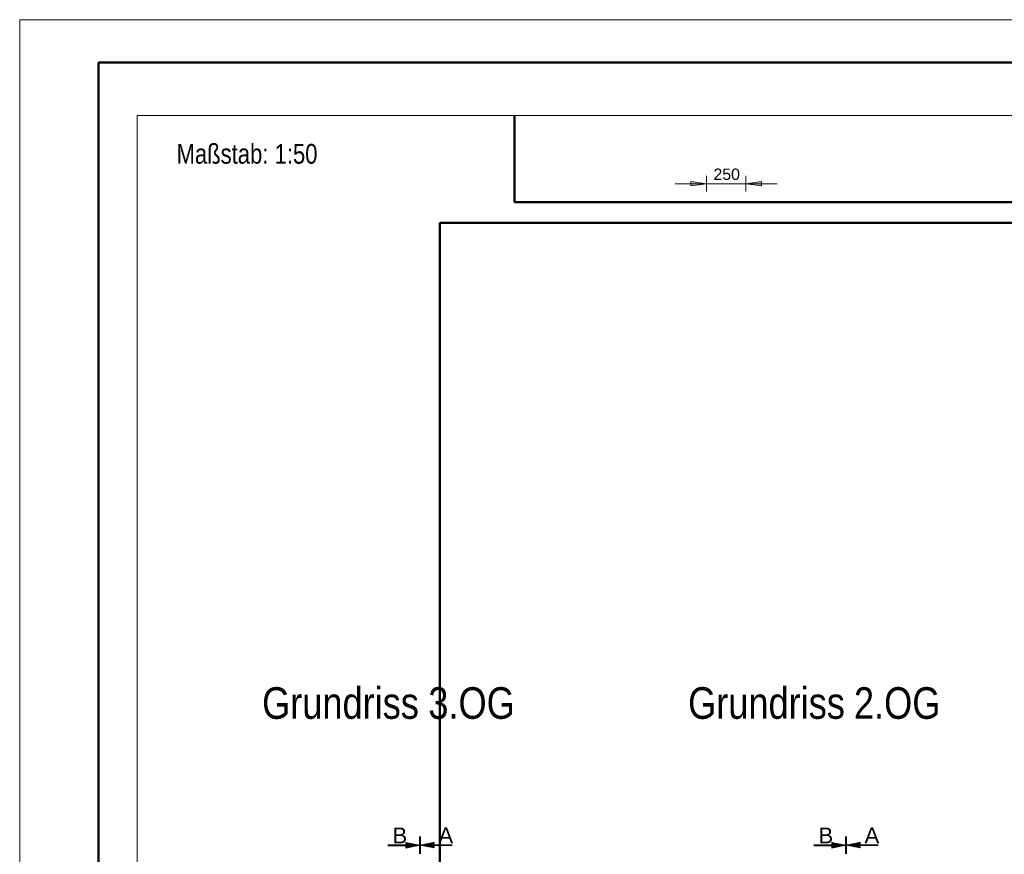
# Model space of a CAD drawing. Extents: x 244 to 994, y 7 to 427.
# Tile 6 of 35: x 244 to 369, y 321 to 427. Entities that reach past the tile are written whole.
import ezdxf

# ---------------------------------------------------------------- set-up
doc = ezdxf.new("R2010")
doc.units = 0
doc.linetypes.add('AUSGEZOGEN', pattern=[0])
doc.layers.get('0').update_dxf_attribs({"lineweight": 5})
doc.layers.add('9_Bem', color=5, linetype='Continuous', lineweight=5, true_color=0x0000ff)
doc.layers.add('_3d_View_', color=7, linetype='Continuous')
for name, color, linetype, lineweight in [('iwb_Kopf', 7, 'Continuous', 35), ('iwb_Rahmen', 7, 'Continuous', 50), ('Technik-mittel', 7, 'Continuous', 13)]:
    doc.layers.add(name, color=color, linetype=linetype, lineweight=lineweight)
doc.layers.add('X_Geometrie', color=3, linetype='Continuous', lineweight=50, true_color=0x00ff00, plot=False)
doc.styles.add('Arial', font='arial.ttf')
doc.styles.get("Standard").update_dxf_attribs({"font": 'arial.ttf'})

# ---------------------------------------------------------------- blocks, each defined once
blk = doc.blocks.new('Polygon-A05LE023BH', base_point=(306.76, 403.68))
at = {"color": 0, "linetype": 'ByBlock', "lineweight": -2, "ltscale": 0.5}
for p, q in [((306.76, 403.68), (306.76, 414.66)), ((443.51, 403.68), (306.76, 403.68))]:
    blk.add_line(p, q, dxfattribs=at)
blk = doc.blocks.new('Einzeiliger Text-A05LE02HBH', base_point=(351.1, 322.41))
at = {"color": 0, "lineweight": -2, "insert": (351.1, 324.41), "char_height": 2, "attachment_point": 1}
blk.add_mtext('{\\fArial;A}', dxfattribs=at)
blk = doc.blocks.new('Einzeiliger Text-A05LE02RBH', base_point=(345.27, 322.39))
at = {"color": 0, "lineweight": -2, "insert": (345.27, 324.39), "char_height": 2, "attachment_point": 1}
blk.add_mtext('{\\fArial;B}', dxfattribs=at)
blk = doc.blocks.new('Polygon-A05LE03JBH', base_point=(297.31, 16.48))
at = {"color": 0, "linetype": 'ByBlock', "lineweight": -2, "ltscale": 0.5}
for p, q in [((297.31, 16.48), (297.31, 401.04)), ((297.31, 401.04), (428.87, 401.04))]:
    blk.add_line(p, q, dxfattribs=at)
blk = doc.blocks.new('MText-A05LE03VBH', base_point=(328.75, 338.18))
at = {"color": 0, "linetype": 'ByBlock', "lineweight": -2, "ltscale": 0.13, "char_height": 4, "attachment_point": 1}
for s, insert in [('{\\fArial Narrow;Grundriss}', (328.75, 342.18)), ('{\\fArial Narrow;2.OG}', (349.76, 342.18))]:
    blk.add_mtext(s, dxfattribs=dict(at, insert=insert))
blk = doc.blocks.new('Einzeiliger Text-A05LE04RBH', base_point=(297.12, 322.41))
at = {"color": 0, "lineweight": -2, "insert": (297.12, 324.41), "char_height": 2, "attachment_point": 1}
blk.add_mtext('{\\fArial;A}', dxfattribs=at)
blk = doc.blocks.new('Einzeiliger Text-A05LE04TBH', base_point=(291.3, 322.39))
at = {"color": 0, "lineweight": -2, "insert": (291.3, 324.39), "char_height": 2, "attachment_point": 1}
blk.add_mtext('{\\fArial;B}', dxfattribs=at)
blk = doc.blocks.new('MText-A05LE05BBH', base_point=(274.78, 338.18))
at = {"color": 0, "linetype": 'ByBlock', "lineweight": -2, "ltscale": 0.13, "char_height": 4, "attachment_point": 1}
for s, insert in [('{\\fArial Narrow;Grundriss}', (274.78, 342.18)), ('{\\fArial Narrow;3.OG}', (295.84, 342.18))]:
    blk.add_mtext(s, dxfattribs=dict(at, insert=insert))
blk = doc.blocks.new('Maß-A05LE087BH', base_point=(327.1, 405.01))
at = {"color": 0, "linetype": 'ByBlock', "lineweight": -2, "ltscale": 0.13}
for p, q in [((331.06, 405.01), (331.06, 407.01)), ((336.06, 405.01), (336.06, 407.01)), ((340.03, 406.01), (327.1, 406.01)), ((329.08, 405.75), (329.08, 406.27)), ((329.08, 406.27), (331.06, 406.01)), ((331.06, 406.01), (329.08, 405.75)), ((336.06, 406.01), (338.05, 406.27)), ((338.05, 405.75), (336.06, 406.01)), ((338.05, 406.27), (338.05, 405.75))]:
    blk.add_line(p, q, dxfattribs=at)
for points in [[(331.06, 406.01), (329.08, 405.75), (329.08, 406.27)], [(336.06, 406.01), (338.05, 406.27), (338.05, 405.75)]]:
    blk.add_solid(points, dxfattribs=at)
at = {"color": 0, "linetype": 'ByBlock', "lineweight": -2, "ltscale": 0.13, "insert": (331.96, 407.93), "char_height": 1.44, "attachment_point": 1}
blk.add_mtext('{\\fArial;250}', dxfattribs=at)
blk = doc.blocks.new('3D-Ansicht-Rahmen-A05LE0B6BH', base_point=(258.94, 16.48))
at = {"color": 0, "linetype": 'ByBlock', "lineweight": -2, "ltscale": 0.13}
for p, q in [((258.94, 16.48), (258.94, 414.66)), ((258.94, 414.66), (481.68, 414.66))]:
    blk.add_line(p, q, dxfattribs=at)

msp = doc.modelspace()

# ---------------------------------------------------------------- linework, layer by layer
at = {"ltscale": 0.13}
for p, q in [((294.72, 321.09), (294.72, 323.24)), ((294.72, 321.07), (294.72, 323.23)), ((294.74, 321.09), (294.74, 323.24)), ((294.74, 321.07), (294.74, 323.23)), ((294.76, 321.09), (294.76, 323.24)), ((294.76, 321.07), (294.76, 323.23)), ((294.78, 321.09), (294.78, 323.24)), ((294.78, 321.07), (294.78, 323.23)), ((294.79, 321.07), (294.79, 323.23)), ((294.8, 321.09), (294.8, 323.24)), ((294.81, 321.09), (294.81, 323.24)), ((294.81, 321.07), (294.81, 323.23)), ((294.83, 321.09), (294.83, 323.24)), ((294.83, 321.07), (294.83, 323.23)), ((348.69, 321.09), (348.69, 323.24)), ((348.69, 321.07), (348.69, 323.23)), ((348.71, 321.09), (348.71, 323.24)), ((348.71, 321.07), (348.71, 323.23)), ((348.73, 321.09), (348.73, 323.24)), ((348.73, 321.07), (348.73, 323.23)), ((348.75, 321.09), (348.75, 323.24)), ((348.75, 321.07), (348.75, 323.23)), ((348.77, 321.09), (348.77, 323.24)), ((348.77, 321.07), (348.77, 323.23)), ((348.79, 321.09), (348.79, 323.24)), ((348.79, 321.07), (348.79, 323.23)), ((348.8, 321.09), (348.8, 323.24)), ((348.8, 321.07), (348.8, 323.23)), ((290.69, 322.2), (294.44, 322.2)), ((290.69, 322.19), (294.53, 322.19)), ((290.69, 322.17), (294.63, 322.17)), ((290.69, 322.15), (294.72, 322.15)), ((290.69, 322.13), (294.63, 322.13)), ((290.69, 322.11), (294.53, 322.11)), ((290.69, 322.09), (294.44, 322.09)), ((292.98, 322.5), (294.72, 322.15)), ((292.98, 322.5), (292.98, 322.15)), ((292.98, 322.48), (293.04, 322.48)), ((292.98, 322.47), (293.13, 322.47)), ((292.98, 322.45), (293.22, 322.45)), ((292.98, 322.43), (293.32, 322.43)), ((292.98, 322.41), (293.41, 322.41)), ((292.98, 322.39), (293.5, 322.39)), ((292.98, 322.37), (293.6, 322.37)), ((292.98, 322.35), (293.69, 322.35)), ((292.98, 322.33), (293.79, 322.33)), ((292.98, 322.32), (293.88, 322.32)), ((292.98, 322.3), (293.97, 322.3)), ((292.98, 322.28), (294.07, 322.28)), ((292.98, 322.26), (294.16, 322.26)), ((292.98, 322.24), (294.25, 322.24)), ((292.98, 322.22), (294.35, 322.22)), ((292.98, 321.8), (294.72, 322.15)), ((292.98, 322.15), (292.98, 321.8)), ((292.98, 322.07), (294.35, 322.07)), ((292.98, 322.06), (294.25, 322.06)), ((292.98, 322.04), (294.16, 322.04)), ((292.98, 322.02), (294.07, 322.02)), ((292.98, 322), (293.97, 322)), ((292.98, 321.98), (293.88, 321.98)), ((292.98, 321.96), (293.79, 321.96)), ((292.98, 321.94), (293.69, 321.94)), ((292.98, 321.93), (293.6, 321.93)), ((292.98, 321.91), (293.5, 321.91)), ((292.98, 321.89), (293.41, 321.89)), ((292.98, 321.87), (293.32, 321.87)), ((292.98, 321.85), (293.22, 321.85)), ((292.98, 321.83), (293.13, 321.83)), ((296.57, 322.51), (294.83, 322.17)), ((296.57, 321.82), (294.83, 322.17)), ((298.86, 322.17), (294.83, 322.17)), ((298.86, 322.19), (294.93, 322.19)), ((298.86, 322.15), (294.93, 322.15)), ((298.86, 322.2), (295.02, 322.2)), ((298.86, 322.13), (295.02, 322.13)), ((298.86, 322.22), (295.11, 322.22)), ((298.86, 322.11), (295.11, 322.11)), ((296.57, 322.24), (295.21, 322.24)), ((296.57, 322.09), (295.21, 322.09)), ((296.57, 322.26), (295.3, 322.26)), ((296.57, 322.07), (295.3, 322.07)), ((296.57, 322.28), (295.39, 322.28)), ((296.57, 322.06), (295.39, 322.06)), ((296.57, 322.3), (295.49, 322.3)), ((296.57, 322.04), (295.49, 322.04)), ((296.57, 322.32), (295.58, 322.32)), ((296.57, 322.02), (295.58, 322.02)), ((296.57, 322.33), (295.67, 322.33)), ((296.57, 322), (295.67, 322)), ((296.57, 322.35), (295.77, 322.35)), ((296.57, 321.98), (295.77, 321.98)), ((296.57, 322.37), (295.86, 322.37)), ((296.57, 321.96), (295.86, 321.96)), ((296.57, 322.39), (295.95, 322.39)), ((296.57, 321.94), (295.95, 321.94)), ((296.57, 322.41), (296.05, 322.41)), ((296.57, 321.93), (296.05, 321.93)), ((296.57, 322.43), (296.14, 322.43)), ((296.57, 321.91), (296.14, 321.91)), ((296.57, 322.45), (296.24, 322.45)), ((296.57, 321.89), (296.24, 321.89)), ((296.57, 322.47), (296.33, 322.47)), ((296.57, 321.87), (296.33, 321.87)), ((296.57, 322.48), (296.42, 322.48)), ((296.57, 321.85), (296.42, 321.85)), ((296.57, 322.5), (296.52, 322.5)), ((296.57, 321.83), (296.52, 321.83)), ((296.57, 322.51), (296.57, 322.17)), ((296.57, 322.17), (296.57, 321.82)), ((344.66, 322.2), (348.41, 322.2)), ((344.66, 322.19), (348.51, 322.19)), ((344.66, 322.17), (348.6, 322.17)), ((344.66, 322.15), (348.69, 322.15)), ((344.66, 322.13), (348.6, 322.13)), ((344.66, 322.11), (348.51, 322.11)), ((344.66, 322.09), (348.41, 322.09)), ((346.95, 322.5), (348.69, 322.15)), ((346.95, 322.5), (346.95, 322.15)), ((346.95, 322.48), (347.01, 322.48)), ((346.95, 322.47), (347.1, 322.47)), ((346.95, 322.45), (347.2, 322.45)), ((346.95, 322.43), (347.29, 322.43)), ((346.95, 322.41), (347.38, 322.41)), ((346.95, 322.39), (347.48, 322.39)), ((346.95, 322.37), (347.57, 322.37)), ((346.95, 322.35), (347.66, 322.35)), ((346.95, 322.33), (347.76, 322.33)), ((346.95, 322.32), (347.85, 322.32)), ((346.95, 322.3), (347.94, 322.3)), ((346.95, 322.28), (348.04, 322.28)), ((346.95, 322.26), (348.13, 322.26)), ((346.95, 322.24), (348.23, 322.24)), ((346.95, 322.22), (348.32, 322.22)), ((346.95, 321.8), (348.69, 322.15)), ((346.95, 322.15), (346.95, 321.8)), ((346.95, 322.07), (348.32, 322.07)), ((346.95, 322.06), (348.23, 322.06)), ((346.95, 322.04), (348.13, 322.04)), ((346.95, 322.02), (348.04, 322.02)), ((346.95, 322), (347.94, 322)), ((346.95, 321.98), (347.85, 321.98)), ((346.95, 321.96), (347.76, 321.96)), ((346.95, 321.94), (347.66, 321.94)), ((346.95, 321.93), (347.57, 321.93)), ((346.95, 321.91), (347.48, 321.91)), ((346.95, 321.89), (347.38, 321.89)), ((346.95, 321.87), (347.29, 321.87)), ((346.95, 321.85), (347.2, 321.85)), ((346.95, 321.83), (347.1, 321.83)), ((350.55, 322.51), (348.8, 322.17)), ((350.55, 321.82), (348.8, 322.17)), ((352.84, 322.17), (348.8, 322.17)), ((352.84, 322.19), (348.9, 322.19)), ((352.84, 322.15), (348.9, 322.15)), ((352.84, 322.2), (348.99, 322.2)), ((352.84, 322.13), (348.99, 322.13)), ((352.84, 322.22), (349.09, 322.22)), ((352.84, 322.11), (349.09, 322.11)), ((350.55, 322.24), (349.18, 322.24)), ((350.55, 322.09), (349.18, 322.09)), ((350.55, 322.26), (349.27, 322.26)), ((350.55, 322.07), (349.27, 322.07)), ((350.55, 322.28), (349.37, 322.28)), ((350.55, 322.06), (349.37, 322.06)), ((350.55, 322.3), (349.46, 322.3)), ((350.55, 322.04), (349.46, 322.04)), ((350.55, 322.32), (349.55, 322.32)), ((350.55, 322.02), (349.55, 322.02)), ((350.55, 322.33), (349.65, 322.33)), ((350.55, 322), (349.65, 322)), ((350.55, 322.35), (349.74, 322.35)), ((350.55, 321.98), (349.74, 321.98)), ((350.55, 322.37), (349.83, 322.37)), ((350.55, 321.96), (349.83, 321.96)), ((350.55, 322.39), (349.93, 322.39)), ((350.55, 321.94), (349.93, 321.94)), ((350.55, 322.41), (350.02, 322.41)), ((350.55, 321.93), (350.02, 321.93)), ((350.55, 322.43), (350.11, 322.43)), ((350.55, 321.91), (350.11, 321.91)), ((350.55, 322.45), (350.21, 322.45)), ((350.55, 321.89), (350.21, 321.89)), ((350.55, 322.47), (350.3, 322.47)), ((350.55, 321.87), (350.3, 321.87)), ((350.55, 322.48), (350.39, 322.48)), ((350.55, 321.85), (350.39, 321.85)), ((350.55, 322.5), (350.49, 322.5)), ((350.55, 321.83), (350.49, 321.83)), ((350.55, 322.51), (350.55, 322.17)), ((350.55, 322.17), (350.55, 321.82)), ((292.98, 321.81), (293.04, 321.81)), ((346.95, 321.81), (347.01, 321.81))]:
    msp.add_line(p, q, dxfattribs=at)
at = {"layer": 'iwb_Rahmen', "color": 8, "lineweight": 18, "ltscale": 0.18, "true_color": 0x808080}
for p, q in [((244.07, 6.8), (244.07, 426.8)), ((244.07, 426.8), (994.07, 426.8))]:
    msp.add_line(p, q, dxfattribs=at)
at = {"layer": 'iwb_Rahmen', "ltscale": 0.5}
for p, q in [((254.07, 421.38), (254.07, 11.8)), ((989.07, 421.38), (254.07, 421.38))]:
    msp.add_line(p, q, dxfattribs=at)

# ---------------------------------------------------------------- block references
at = {"ltscale": 0.13}
for name, p in [('Einzeiliger Text-A05LE04TBH', (291.3, 322.39)), ('Einzeiliger Text-A05LE04RBH', (297.12, 322.41)), ('Einzeiliger Text-A05LE02RBH', (345.27, 322.39)), ('Einzeiliger Text-A05LE02HBH', (351.1, 322.41))]:
    msp.add_blockref(name, p, dxfattribs=at)
at = {"layer": '9_Bem', "color": 1, "ltscale": 0.13, "true_color": 0xff0000}
msp.add_blockref('Maß-A05LE087BH', (327.1, 405.01), dxfattribs=at)
at = {"layer": '_3d_View_', "color": 7, "linetype": 'Continuous', "lineweight": 13}
msp.add_blockref('3D-Ansicht-Rahmen-A05LE0B6BH', (258.94, 16.48), dxfattribs=at)
at = {"layer": 'Technik-mittel', "ltscale": 0.13}
for name, p in [('MText-A05LE05BBH', (274.78, 338.18)), ('MText-A05LE03VBH', (328.75, 338.18))]:
    msp.add_blockref(name, p, dxfattribs=at)
at = {"layer": 'X_Geometrie', "ltscale": 0.5}
for name, p in [('Polygon-A05LE023BH', (306.76, 403.68)), ('Polygon-A05LE03JBH', (297.31, 16.48))]:
    msp.add_blockref(name, p, dxfattribs=at)

# ---------------------------------------------------------------- texts
at = {"layer": 'iwb_Kopf', "color": 7, "linetype": 'AUSGEZOGEN', "lineweight": 18, "ltscale": 0.18, "true_color": 0xffffff, "style": 'Arial', "width": 0.8}
msp.add_text('Maßstab: 1:50', height=2.5, dxfattribs=at).set_placement((263.94, 408.55))

doc.saveas('drawing.dxf')
